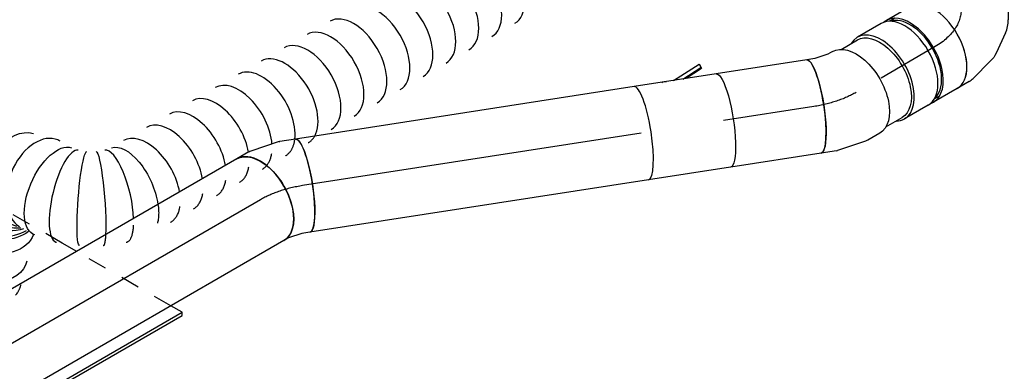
# Model space of a CAD drawing. Extents: x -238422 to 258194, y -34825 to 126331.
# Tile 89 of 239: x -24337 to -23031, y -21772 to -21306. Entities that reach past the tile are written whole.
import ezdxf
from ezdxf.enums import TextEntityAlignment as Align

# ---------------------------------------------------------------- set-up
doc = ezdxf.new("R2010")
doc.units = 0
doc.header["$LTSCALE"] = 50
doc.linetypes.add('CENTER2', pattern=[28.575, 19.05, -3.175, 3.175, -3.175])
doc.linetypes.add('STREEPJES', pattern=[0.1, 0.05, -0.05])
doc.layers.get('0').update_dxf_attribs({"linetype": 'CONTINUOUS'})
for name, color, linetype in [('WL570---_TOEVOER', 3, 'CONTINUOUS'), ('WL570---_TOEVOER_HL', 8, 'CONTINUOUS'), ('WL570---_TOEVOER_RST', 2, 'CONTINUOUS'), ('WL570---_TOEVOER_RST_HL', 1, 'CONTINUOUS'), ('WM570---_TOEVOER_PR', 1, 'CONTINUOUS'), ('WM570---_TOEVOER_RST_PR', 1, 'CONTINUOUS')]:
    doc.layers.add(name, color=color, linetype=linetype)
doc.styles.add('BURO-018', font='ARIAL.TTF', dxfattribs={"height": 90})

# ---------------------------------------------------------------- blocks, each defined once
blk = doc.blocks.new('*U1376')
at = {"color": 0, "ltscale": 10}
for p, q in [((0, 62.5, 4248.4), (454.6, 62.5, 4248.4)), ((0, -62.5, 4248.4), (454.6, -62.5, 4248.4))]:
    blk.add_line(p, q, dxfattribs=at)
blk.add_ellipse((454.6, 0, 4248.4), major_axis=(0, -62.5), ratio=0.211325, start_param=3.141593, end_param=6.283185, dxfattribs=at)
at = {"layer": 'WL570---_TOEVOER_HL', "linetype": 'CENTER2'}
blk.add_line((0, 0, 4248.4), (454.6, 0, 4248.4), dxfattribs=at)
at = {"layer": 'WM570---_TOEVOER_PR', "color": 1, "style": 'BURO-018'}
blk.add_attdef('POSNR', text='', height=90, dxfattribs=at).set_placement((0, 0), align=Align.MIDDLE)
blk = doc.blocks.new('*U1377')
at = {"color": 2, "ltscale": 10}
for p, q in [((-55.2, 62.5, 4260.3), (55.2, 62.5, 4260.3)), ((-55.2, -62.5, 4260.3), (55.2, -62.5, 4260.3)), ((-37.1, -72.5, 4260.3), (-14.6, -62.5, 4260.3)), ((-10.5, -62.5, 4260.3), (-36.3, -74, 4260.3)), ((2, -62.5, 4260.3), (-34.9, -78.9, 4260.3)), ((-37.1, -72.5, 4260.3), (-35.7, -77.4, 4260.3)), ((-36.3, -74, 4260.3), (-37.1, -72.5, 4260.3)), ((-34.9, -78.9, 4260.3), (-36.3, -74, 4260.3)), ((-35.7, -77.4, 4260.3), (-34.9, -78.9, 4260.3))]:
    blk.add_line(p, q, dxfattribs=at)
at = {"color": 2, "ltscale": 10, "extrusion": (8.48665e-18, 5.48586e-17, -1)}
for centre, major_axis, ratio, start_param, end_param in [((-55.2, 0, 4260.3), (0, -62.5), 0.211325, 0, 3.141593), ((16, -55.4, 4260.3), (9.04, 2.61), 0.788675, 1.568408, 2.274944)]:
    blk.add_ellipse(centre, major_axis=major_axis, ratio=ratio, start_param=start_param, end_param=end_param, dxfattribs=at)
at = {"color": 2, "ltscale": 10}
blk.add_ellipse((55.2, 0, 4260.3), major_axis=(0, -62.5), ratio=0.211325, start_param=3.141593, end_param=6.283185, dxfattribs=at)
at = {"layer": 'WL570---_TOEVOER', "color": 1, "style": 'BURO-018'}
blk.add_attdef('I', text='', height=90, dxfattribs=at).set_placement((0, 0), align=Align.MIDDLE)
at = {"layer": 'WM570---_TOEVOER_PR', "color": 1, "style": 'BURO-018'}
blk.add_attdef('POSNR', text='', height=90, dxfattribs=at).set_placement((0, 0), align=Align.MIDDLE)
blk = doc.blocks.new('*U1378')
at = {"color": 0, "ltscale": 10}
for p, q in [((0, 62.5, 4298.5), (121.4, 62.5, 4298.5)), ((0, -62.5, 4298.5), (121.4, -62.5, 4298.5))]:
    blk.add_line(p, q, dxfattribs=at)
at = {"color": 0, "ltscale": 10, "extrusion": (2.74293e-17, -4.24333e-18, -1)}
blk.add_ellipse((0, 0, 4298.5), major_axis=(0, -62.5), ratio=0.211325, start_param=0, end_param=3.141593, dxfattribs=at)
at = {"layer": 'WL570---_TOEVOER_HL', "linetype": 'CENTER2'}
blk.add_line((0, 0, 4298.5), (121.4, 0, 4298.5), dxfattribs=at)
at = {"layer": 'WM570---_TOEVOER_PR', "color": 1, "style": 'BURO-018'}
blk.add_attdef('POSNR', text='', height=90, dxfattribs=at).set_placement((0, 0), align=Align.MIDDLE)
blk = doc.blocks.new('*U1382')
at = {"color": 0, "ltscale": 10}
for p, q in [((0, 62.5, 4123.7), (1019.1, 62.5, 4123.7)), ((0, -62.5, 4123.7), (1019.1, -62.5, 4123.7))]:
    blk.add_line(p, q, dxfattribs=at)
at = {"color": 0, "ltscale": 10, "extrusion": (3.41963e-17, -1.97432e-17, -1)}
blk.add_ellipse((0, 0, 4123.7), major_axis=(0, -62.5), ratio=0.57735, start_param=0, end_param=3.141593, dxfattribs=at)
at = {"color": 0, "ltscale": 10}
blk.add_ellipse((1019.1, 0, 4123.7), major_axis=(0, -62.5), ratio=0.57735, start_param=3.141593, end_param=6.283185, dxfattribs=at)
at = {"layer": 'WL570---_TOEVOER_HL', "linetype": 'CENTER2'}
blk.add_line((0, 0, 4123.7), (1019.1, 0, 4123.7), dxfattribs=at)
at = {"layer": 'WM570---_TOEVOER_PR', "color": 1, "style": 'BURO-018'}
blk.add_attdef('POSNR', text='', height=90, dxfattribs=at).set_placement((0, 0), align=Align.MIDDLE)
blk = doc.blocks.new('*U1383')
at = {"color": 0, "ltscale": 10}
for p, q in [((-21.9, 62.5, 4143), (-3.7, 65.6, 4143)), ((-3.7, 65.6, 4143), (2.9, 68.2, 4143)), ((-32.7, 62.5, 4143), (-21.9, 62.5, 4143)), ((31.1, -55, 4143), (48.1, -48.4, 4143)), ((-32.7, -62.5, 4143), (-11.9, -62.5, 4143)), ((-10.9, -62.4, 4143), (-11.9, -62.5, 4143)), ((-10.9, -62.4, 4143), (28.1, -55.8, 4143))]:
    blk.add_line(p, q, dxfattribs=at)
for centre, major_axis, ratio, start_param, end_param in [((25.5, 9.9, 4143), (22.6, -58.3), 0.57735, 3.141593, 6.283185), ((13, 5, 4143), (16.7, -60.5), 0.497511, 6.232846, 6.333525)]:
    blk.add_ellipse(centre, major_axis=major_axis, ratio=ratio, start_param=start_param, end_param=end_param, dxfattribs=at)
at = {"color": 0, "ltscale": 10, "extrusion": (2.27399e-18, 1.11991e-16, -1)}
blk.add_ellipse((-32.7, 0, 4143), major_axis=(0, -62.5), ratio=0.211325, start_param=0, end_param=3.141593, dxfattribs=at)
at = {"layer": 'WL570---_TOEVOER_HL', "linetype": 'CENTER2'}
blk.add_ellipse((-54.1, 73.9, 4143), major_axis=(-123.6, 19.1), ratio=0.57735, start_param=1.832596, end_param=2.356194, dxfattribs=at)
at = {"layer": 'WM570---_TOEVOER_PR', "color": 1, "style": 'BURO-018'}
blk.add_attdef('POSNR', text='', height=90, dxfattribs=at).set_placement((0, 0), align=Align.MIDDLE)
blk = doc.blocks.new('*U1384')
at = {"color": 0, "ltscale": 10}
for p, q in [((-38.6, 59.4, 4305.6), (-63.5, 59.4, 4305.6)), ((-27.4, 62.5, 4305.6), (-9.2, 62.5, 4305.6)), ((-6, 62.2, 4305.6), (32.7, 54.3, 4305.6)), ((33.7, 54, 4305.6), (32.7, 54.3, 4305.6)), ((33.7, 54, 4305.6), (53.1, 46.4, 4305.6)), ((-38.6, -59.4, 4305.6), (-63.5, -59.4, 4305.6)), ((-27.4, -62.5, 4305.6), (-20.2, -62.5, 4305.6)), ((-20.2, -62.5, 4305.6), (-2.2, -66.2, 4305.6)), ((-2.2, -66.2, 4305.6), (7.9, -70.1, 4305.6))]:
    blk.add_line(p, q, dxfattribs=at)
at = {"color": 0, "ltscale": 10, "extrusion": (-4.90704e-17, -3.57679e-17, -1)}
for centre, major_axis, ratio, start_param, end_param in [((-63.5, 0, 4305.6), (0, -59.4), 0.57735, 0, 3.141593), ((-27.4, 0, 4305.6), (0, -62.5), 0.57735, 0, 3.141593), ((-13.9, 0, 4305.6), (6.3, 62.4), 0.497511, 6.232846, 6.333525)]:
    blk.add_ellipse(centre, major_axis=major_axis, ratio=ratio, start_param=start_param, end_param=end_param, dxfattribs=at)
at = {"color": 0, "ltscale": 10}
blk.add_ellipse((30.5, -11.8, 4305.6), major_axis=(-22.6, -58.3), ratio=0.211325, start_param=3.141593, end_param=6.283185, dxfattribs=at)
at = {"layer": 'WL570---_TOEVOER_HL', "linetype": 'CENTER2', "extrusion": (-4.90704e-17, -3.57679e-17, -1)}
blk.add_ellipse((23.7, -88.4, 4305.6), major_axis=(-108.3, 62.5), ratio=0.57735, start_param=0.785398, end_param=1.308997, dxfattribs=at)
at = {"layer": 'WM570---_TOEVOER_PR', "color": 1, "style": 'BURO-018'}
blk.add_attdef('POSNR', text='', height=90, dxfattribs=at).set_placement((0, 0), align=Align.MIDDLE)
blk = doc.blocks.new('*U1385')
at = {"color": 0, "ltscale": 10}
for p, q in [((-100, 62.5, 4481), (-83.9, 62.5, 4481)), ((-77, 61.6, 4481), (-45.4, 53.1, 4481)), ((-34.1, 47.8, 4481), (-9.8, 30.7, 4481)), ((2.2, 17.7, 4481), (16.4, -7, 4481)), ((21.7, -23.8, 4481), (24.4, -53.4, 4481)), ((-135.5, -59.4, 4481), (-138.2, -59.4, 4481)), ((23.3, -65.9, 4481), (14.8, -97.5, 4481)), ((-114.9, -80.3, 4481), (-119, -87.3, 4481)), ((12.2, -103.9, 4481), (3.1, -119.6, 4481)), ((-12.1, -139.6, 4481), (-16.1, -146.7, 4481))]:
    blk.add_line(p, q, dxfattribs=at)
at = {"color": 0, "ltscale": 10, "extrusion": (-1.71978e-16, -3.51927e-17, -1)}
for centre, major_axis, ratio, start_param, end_param in [((-138.2, 0, 4481), (0, -59.4), 0.57735, 1.901577, 2.713569), ((-102.1, 0, 4481), (0, -62.5), 0.57735, 0.159548, 2.620516), ((-88.6, 0, 4481), (8.2, 62.3), 0.646887, 6.198226, 6.368145), ((-49.6, -17.7, 4481), (-46.5, -42.5), 0.803023, 2.966153, 3.317032), ((-138.2, 0, 4481), (0, -59.4), 0.57735, 0, 0.403567), ((-38.3, -54.3, 4481), (62.7, -5.4), 0.750739, 6.150885, 6.415485)]:
    blk.add_ellipse(centre, major_axis=major_axis, ratio=ratio, start_param=start_param, end_param=end_param, dxfattribs=at)
at = {"color": 0, "ltscale": 10}
for centre, major_axis, ratio, start_param, end_param in [((-66.1, -6, 4481), (26.6, 57), 0.750739, 6.150885, 6.415485), ((-40.1, -34.1, 4481), (-60.1, -19), 0.803023, 2.966153, 3.317032), ((-51, -88.4, 4481), (-54.1, 31.3), 0.57735, 3.141593, 6.283185), ((-69.1, -119.7, 4481), (-51.4, 29.7), 0.57735, 3.249496, 6.175282), ((-44.3, -76.8, 4481), (58, -24), 0.646887, 6.198226, 6.368145)]:
    blk.add_ellipse(centre, major_axis=major_axis, ratio=ratio, start_param=start_param, end_param=end_param, dxfattribs=at)
at = {"layer": 'WL570---_TOEVOER_HL', "linetype": 'CENTER2', "extrusion": (-1.71978e-16, -3.51927e-17, -1)}
blk.add_ellipse((-153.1, -88.4, 4481), major_axis=(108.3, 62.5), ratio=0.57735, start_param=5.497787, end_param=7.068583, dxfattribs=at)
at = {"layer": 'WM570---_TOEVOER_PR', "color": 1, "style": 'BURO-018'}
blk.add_attdef('POSNR', text='', height=90, dxfattribs=at).set_placement((0, 0), align=Align.MIDDLE)
blk = doc.blocks.new('*U1386')
at = {"color": 0, "ltscale": 10}
for p, q in [((-40.3, 62.5, 4380.4), (-4.1, 62.5, 4380.4)), ((4.1, 62.5, 4380.4), (40.3, 62.5, 4380.4)), ((-40.3, -62.5, 4380.4), (-4.1, -62.5, 4380.4)), ((4.1, -62.5, 4380.4), (40.3, -62.5, 4380.4))]:
    blk.add_line(p, q, dxfattribs=at)
for centre, major_axis, start_param, end_param in [((-40.3, 0, 4380.4), (0, -62.5), 3.141593, 6.283185), ((-4.1, 0, 4380.4), (0, -62.5), 3.141593, 6.396565), ((-4.1, 0, 4380.4), (0, -59.4), 3.249496, 6.175282), ((4.1, 0, 4380.4), (0, -62.5), 3.141593, 6.283185), ((-4.1, 0, 4380.4), (0, -62.5), 3.028213, 3.138451), ((40.3, 0, 4380.4), (0, -62.5), 3.141593, 6.600746), ((40.3, 0, 4380.4), (0, -62.5), 2.824032, 3.138451)]:
    blk.add_ellipse(centre, major_axis=major_axis, ratio=0.57735, start_param=start_param, end_param=end_param, dxfattribs=at)
at = {"layer": 'WL570---_TOEVOER_HL', "linetype": 'CENTER2'}
blk.add_line((-40.3, 0, 4380.4), (40.3, 0, 4380.4), dxfattribs=at)
at = {"layer": 'WM570---_TOEVOER_PR', "color": 1, "style": 'BURO-018'}
blk.add_attdef('POSNR', text='', height=90, dxfattribs=at).set_placement((0, 0), align=Align.MIDDLE)
blk = doc.blocks.new('*U1388')
at = {"color": 0, "ltscale": 10}
for p, q in [((11.4, 98, 4682.3), (113.1, 62.5, 4682.3)), ((134.4, 59.4, 4682.3), (142.6, 59.4, 4682.3)), ((11.4, -98, 4682.3), (113.1, -62.5, 4682.3)), ((134.4, -59.4, 4682.3), (135.3, -59.4, 4682.3))]:
    blk.add_line(p, q, dxfattribs=at)
for centre, major_axis, start_param, end_param in [((0, 0, 4682.3), (0, -100), 2.942544, 6.482234), ((109.5, 0, 4682.3), (0, -62.5), 3.141593, 6.283185), ((145.7, 0, 4682.3), (0, -59.4), 3.249496, 3.638129), ((145.7, 0, 4682.3), (0, -59.4), 3.249496, 3.638129)]:
    blk.add_ellipse(centre, major_axis=major_axis, ratio=0.57735, start_param=start_param, end_param=end_param, dxfattribs=at)
at = {"layer": 'WL570---_TOEVOER_HL', "linetype": 'CENTER2'}
blk.add_line((0, 0, 4682.3), (109.5, 0, 4682.3), dxfattribs=at)
for centre in [(0, 0, 4682.3), (109.5, 0, 4682.3)]:
    blk.add_circle(centre, 0.075, dxfattribs=at)
at = {"layer": 'WM570---_TOEVOER_PR', "color": 1, "style": 'BURO-018'}
blk.add_attdef('POSNR', text='', height=90, dxfattribs=at).set_placement((0, 0), align=Align.MIDDLE)
blk = doc.blocks.new('*U1390')
at = {"color": 8, "linetype": 'STREEPJES', "ltscale": 10}
blk.add_line((644.4, 56, 4568.3), (643.4, 56.3, 4568.3), dxfattribs=at)
at = {"color": 0, "ltscale": 10}
blk.add_line((725.2, 9.1, 4568.3), (724.4, 9.8, 4568.3), dxfattribs=at)
for centre, major_axis, ratio, start_param, end_param in [((0, 0, 4568.3), (0, -62.5), 0.57735, 3.141593, 6.283185), ((17.6, 0, 4568.3), (0, -62.5), 0.57735, 3.141593, 6.283185), ((52.7, 0, 4568.3), (0, -62.5), 0.57735, 3.141593, 6.283185), ((87.9, 0, 4568.3), (0, -62.5), 0.57735, 3.141593, 6.283185), ((123.1, 0, 4568.3), (0, -62.5), 0.57735, 3.141593, 6.283185), ((158.2, 0, 4568.3), (0, -62.5), 0.57735, 3.141593, 6.283185), ((193.4, 0, 4568.3), (0, -62.5), 0.57735, 3.141593, 6.283185), ((228.6, 0, 4568.3), (0, -62.5), 0.57735, 3.141593, 6.283185), ((263.7, 0, 4568.3), (0, -62.5), 0.57735, 3.141593, 6.283185), ((298.9, 0, 4568.3), (0, -62.5), 0.57735, 3.141593, 6.283185), ((334.1, 0, 4568.3), (0, -62.5), 0.57735, 3.141593, 6.283185), ((369.2, 0, 4568.3), (0, -62.5), 0.57735, 3.471241, 6.283185), ((404.4, 0, 4568.3), (0, -62.5), 0.57735, 3.798187, 6.283185), ((439.6, 0, 4568.3), (0, -62.5), 0.57735, 4.018583, 6.283185), ((474.7, 0, 4568.3), (0, -62.5), 0.57735, 4.142442, 6.283185), ((509.9, 0, 4568.3), (0, -62.5), 0.57735, 4.142442, 6.283185), ((545.1, 0, 4568.3), (0, -62.5), 0.57735, 4.142442, 6.283185), ((580.2, 0, 4568.3), (0, -62.5), 0.57735, 4.142442, 6.283185), ((626.2, -4, 4568.3), (-17.7, -60.2), 0.313149, 4.129966, 6.256783), ((834.8, -12.1, 4568.3), (-37, 50.9), 0.738458, 3.269936, 5.135909), ((858.3, -6.2, 4568.3), (-12.4, -61.8), 0.799692, 0.475322, 2.421148), ((880.2, -21.5, 4568.3), (49.7, 38.4), 0.646882, 3.96371, 6.195802), ((880.2, -21.5, 4568.3), (49.7, 38.4), 0.646882, 6.195802, 6.370569), ((681.5, -35.9, 4568.3), (43.3, 45.4), 0.313149, 3.167995, 6.256783), ((767.5, -81.5, 4568.3), (37, -50.9), 0.738458, 0.128344, 2.678127), ((705, -68.5, 4568.3), (-49.7, -38.4), 0.646882, 0.087384, 3.054209), ((735.1, -89.6, 4568.3), (12.4, 61.8), 0.799692, 3.31865, 6.106128), ((705, -68.5, 4568.3), (-49.7, -38.4), 0.646882, 6.195802, 6.370569), ((767.5, -81.5, 4568.3), (37, -50.9), 0.738458, 6.154842, 6.411529), ((735.1, -89.6, 4568.3), (12.4, 61.8), 0.799692, 2.964535, 3.31865)]:
    blk.add_ellipse(centre, major_axis=major_axis, ratio=ratio, start_param=start_param, end_param=end_param, dxfattribs=at)
at = {"color": 8, "linetype": 'STREEPJES', "ltscale": 10}
for centre, major_axis, ratio, start_param, end_param in [((369.2, 0, 4568.3), (0, -62.5), 0.57735, 3.141593, 3.471241), ((404.4, 0, 4568.3), (0, -62.5), 0.57735, 3.141593, 3.798187), ((439.6, 0, 4568.3), (0, -62.5), 0.57735, 3.141593, 4.018583), ((474.7, 0, 4568.3), (0, -62.5), 0.57735, 3.141593, 4.142442), ((509.9, 0, 4568.3), (0, -62.5), 0.57735, 3.141593, 4.142442), ((545.1, 0, 4568.3), (0, -62.5), 0.57735, 3.141593, 4.142442), ((580.2, 0, 4568.3), (0, -62.5), 0.57735, 3.141593, 4.142442), ((626.2, -4, 4568.3), (-17.7, -60.2), 0.313149, 3.167995, 4.129966), ((858.3, -6.2, 4568.3), (-12.4, -61.8), 0.799692, 2.964535, 3.31865), ((858.3, -6.2, 4568.3), (-12.4, -61.8), 0.799692, 2.421148, 2.964535), ((834.8, -12.1, 4568.3), (-37, 50.9), 0.738458, 6.154842, 6.411529), ((834.8, -12.1, 4568.3), (-37, 50.9), 0.738458, 5.135909, 6.154842)]:
    blk.add_ellipse(centre, major_axis=major_axis, ratio=ratio, start_param=start_param, end_param=end_param, dxfattribs=at)
at = {"color": 8, "linetype": 'STREEPJES', "ltscale": 10, "extrusion": (3.41963e-17, -1.97432e-17, -1)}
for centre, major_axis, ratio, start_param, end_param in [((606.7, 0, 4568.3), (6.3, 62.4), 0.497511, 5.231997, 6.333525), ((846.3, -6.4, 4568.3), (14.9, -61.3), 0.795933, 2.968409, 4.203878), ((646.1, -11.7, 4568.3), (27.1, 56.5), 0.106869, 5.592578, 6.291403), ((869.8, -11.3, 4568.3), (35.4, 52), 0.749812, 6.147667, 6.501184)]:
    blk.add_ellipse(centre, major_axis=major_axis, ratio=ratio, start_param=start_param, end_param=end_param, dxfattribs=at)
at = {"color": 0, "ltscale": 10, "extrusion": (3.41963e-17, -1.97432e-17, -1)}
for centre, major_axis, ratio, start_param, end_param in [((606.7, 0, 4568.3), (6.3, 62.4), 0.497511, 3.191932, 5.231997), ((646.1, -11.7, 4568.3), (27.1, 56.5), 0.106869, 3.14981, 5.592578), ((664.9, -22.6, 4568.3), (-35.4, -51.7), 0.106869, 3.133375, 6.274968), ((815.9, -31.6, 4568.3), (-44.9, 43.5), 0.691667, 0, 3.141593), ((869.8, -11.3, 4568.3), (35.4, 52), 0.749812, 0.217999, 2.452423), ((846.3, -6.4, 4568.3), (14.9, -61.3), 0.795933, 4.203878, 6.044107), ((788.4, -60, 4568.3), (-44.9, 43.5), 0.691667, 0.072006, 3.141593), ((884.3, -28.7, 4568.3), (54.1, 31.2), 0.57735, 0, 2.275701), ((694.7, -50.8, 4568.3), (50.9, 36.7), 0.497511, 6.232846, 9.374438), ((774.6, -74.1, 4568.3), (-44.9, 43.5), 0.691667, 0.501653, 3.141593), ((719.2, -82.5, 4568.3), (-35.4, -52), 0.749812, 3.277111, 6.418704), ((751.6, -89.2, 4568.3), (-14.9, 61.3), 0.795933, 0.332357, 3.314777)]:
    blk.add_ellipse(centre, major_axis=major_axis, ratio=ratio, start_param=start_param, end_param=end_param, dxfattribs=at)
at = {"layer": 'WM570---_TOEVOER_PR', "color": 1, "style": 'BURO-018'}
blk.add_attdef('POSNR', text='', height=90, dxfattribs=at).set_placement((0, 0), align=Align.MIDDLE)
blk = doc.blocks.new('*U1973')
at = {"color": 0, "ltscale": 10}
for p, q in [((-122.3, 174.3, 4489.9), (-203.9, 32.9, 4489.9)), ((100.6, 174.3, 4489.9), (-122.3, 174.3, 4489.9)), ((-10.8, -18.7, 4489.9), (-122.3, 174.3, 4489.9)), ((180.5, 36, 4489.9), (100.6, 174.3, 4489.9)), ((-411.3, 129, 4489.9), (-409.3, 132.6, 4489.9)), ((-146.4, 132.6, 4489.9), (-409.3, 132.6, 4489.9)), ((-409.3, 132.6, 4489.9), (-247.1, -148.4, 4489.9)), ((-411.3, 129, 4489.9), (-251.2, -148.4, 4489.9)), ((-203.9, 32.9, 4489.9), (-99.3, -148.4, 4489.9)), ((-85.7, -148.4, 4489.9), (-10.8, -18.7, 4489.9)), ((105.6, -18.7, 4489.9), (-10.8, -18.7, 4489.9)), ((238.7, -148.4, 4489.9), (227.7, -129.2, 4489.9)), ((-179, -273.4, 4489.9), (-168.4, -291.7, 4489.9)), ((-174.9, -273.4, 4489.9), (-166.4, -288.1, 4489.9)), ((319.5, -288.1, 4489.9), (310.9, -273.4, 4489.9)), ((-166.4, -288.1, 4489.9), (-168.4, -291.7, 4489.9)), ((-168.4, -291.7, 4489.9), (317.4, -291.7, 4489.9)), ((-166.4, -288.1, 4489.9), (319.5, -288.1, 4489.9)), ((317.4, -291.7, 4489.9), (319.5, -288.1, 4489.9))]:
    blk.add_line(p, q, dxfattribs=at)
at = {"color": 8, "linetype": 'STREEPJES', "ltscale": 10}
for p, q in [((44.9, 77.8, 4489.9), (19.4, 122, 4489.9)), ((44.9, 77.8, 4489.9), (-2.7, 116.1, 4489.9)), ((44.9, 77.8, 4489.9), (48.3, 116.1, 4489.9)), ((44.9, 77.8, 4489.9), (-12, 99.9, 4489.9)), ((44.9, 77.8, 4489.9), (76.3, 99.9, 4489.9)), ((44.9, 77.8, 4489.9), (-6.1, 77.8, 4489.9)), ((44.9, 77.8, 4489.9), (13.5, 55.7, 4489.9)), ((44.9, 77.8, 4489.9), (41.5, 39.5, 4489.9)), ((44.9, 77.8, 4489.9), (70.4, 33.6, 4489.9)), ((44.9, 77.8, 4489.9), (92.5, 39.5, 4489.9)), ((44.9, 77.8, 4489.9), (101.9, 55.7, 4489.9)), ((44.9, 77.8, 4489.9), (95.9, 77.8, 4489.9)), ((212.1, -18.7, 4489.9), (180.5, 36, 4489.9)), ((212.1, -18.7, 4489.9), (105.6, -18.7, 4489.9)), ((130.4, -160.2, 4489.9), (212.1, -18.7, 4489.9)), ((227.7, -129.2, 4489.9), (188, -60.5, 4489.9)), ((-251.2, -148.4, 4489.9), (-179, -273.4, 4489.9)), ((-247.1, -148.4, 4489.9), (-174.9, -273.4, 4489.9)), ((-99.3, -148.4, 4489.9), (-92.5, -160.2, 4489.9)), ((-92.5, -160.2, 4489.9), (-85.7, -148.4, 4489.9)), ((310.9, -273.4, 4489.9), (238.7, -148.4, 4489.9)), ((-92.5, -160.2, 4489.9), (130.4, -160.2, 4489.9))]:
    blk.add_line(p, q, dxfattribs=at)
at = {"color": 0, "ltscale": 10}
blk.add_ellipse((44.9, 77.8, 4489.9), major_axis=(54.1, -31.2), ratio=0.57735, dxfattribs=at)
at = {"layer": 'WL570---_TOEVOER_RST_HL', "linetype": 'CENTER2'}
blk.add_circle((0, 0, 4489.9), 0.075, dxfattribs=at)
at = {"layer": 'WL570---_TOEVOER_RST', "color": 1, "style": 'BURO-018'}
for tag in ['MC', 'Q']:
    blk.add_attdef(tag, text='', height=90, dxfattribs=at).set_placement((0, 0), align=Align.MIDDLE)
at = {"layer": 'WM570---_TOEVOER_RST_PR', "color": 1, "style": 'BURO-018'}
blk.add_attdef('POSNR', text='', height=90, dxfattribs=at).set_placement((0, 0), align=Align.MIDDLE)

msp = doc.modelspace()

# ---------------------------------------------------------------- block references
at = {"layer": 'WL570---_TOEVOER'}
for name, p, rotation in [('*U1388', (-23279.39231, -21149.70546, -4682.28612), 330.0000000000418), ('*U1390', (-23665.83541, -21230.32917, -4568.26698), 209.9999999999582), ('*U1385', (-23036.289, -21292.02082, -4481.02181), 330.0000000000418), ('*U1386', (-23159.53771, -21363.17849, -4380.38966), 209.9999999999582), ('*U1384', (-23251.17875, -21416.08747, -4305.56507), 209.9999999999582), ('*U1378', (-23283.53727, -21421.09335, -4298.48568), 188.7939768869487), ('*U1377', (-23458.06951, -21448.09358, -4260.30159), 188.7939768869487), ('*U1376', (-23512.59603, -21456.52886, -4248.3723), 188.7939768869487), ('*U1383', (-23994.22967, -21531.03785, -4143.00069), 188.7939768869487), ('*U1382', (-24017.91775, -21544.71417, -4123.65945), 209.9999999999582)]:
    msp.add_blockref(name, p, dxfattribs=dict(at, rotation=rotation))
at = {"layer": 'WL570---_TOEVOER_RST'}
ref = msp.add_blockref('*U1973', (-24542.56943, -21604.14372, -4489.94659), dxfattribs=dict(at, rotation=29.99999999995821))
ref.add_attrib('Q', '100', dxfattribs={"color": 1, "height": 90, "style": 'BURO-018'}).set_placement((-25270.91135, -21516.35767), align=Align.MIDDLE)
ref.add_attrib('MC', 'P', dxfattribs={"color": 1, "height": 90, "style": 'BURO-018'}).set_placement((-24982.76534, -21017.27414), align=Align.MIDDLE)

doc.saveas('drawing.dxf')
